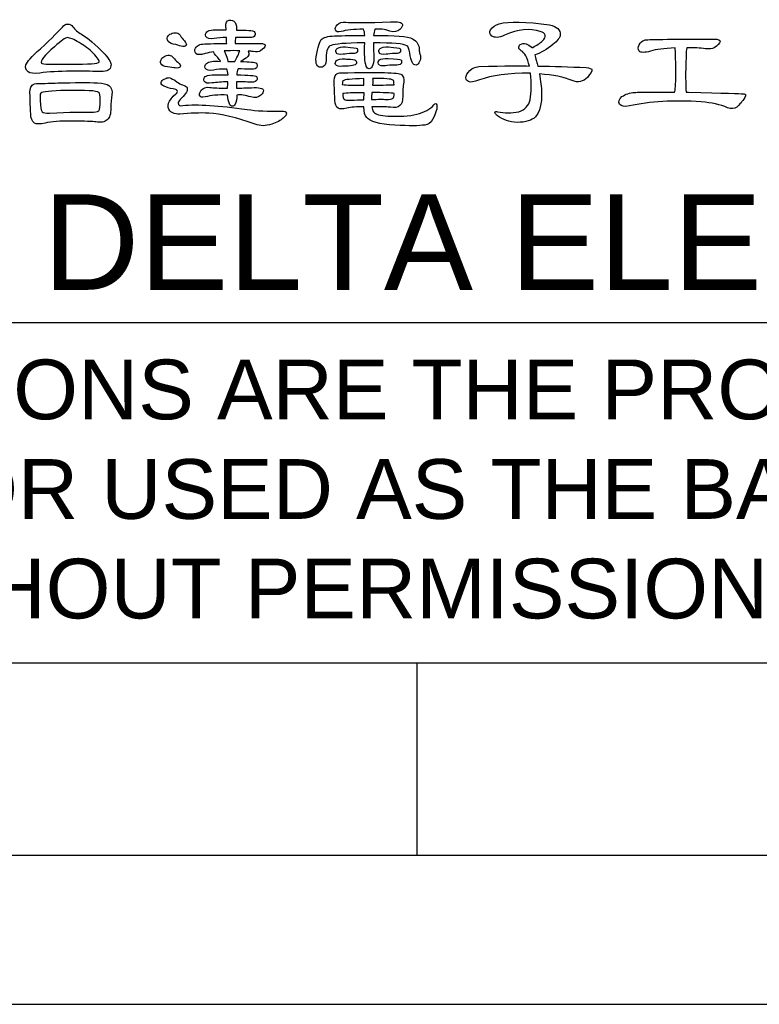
# Model space of a CAD drawing. Header units: millimetres. Extents: x -630 to -92, y 209 to 969.
# Tile 2 of 24: x -412 to -317, y 209 to 336. Entities that reach past the tile are written whole.
import ezdxf

# ---------------------------------------------------------------- set-up
doc = ezdxf.new("R2010")
doc.units = ezdxf.units.MM
doc.header["$LTSCALE"] = 32.67
doc.layers.get('0').update_dxf_attribs({"linetype": 'CONTINUOUS'})
for name, color, linetype in [('DELTA', 5, 'CONTINUOUS'), ('DF', 3, 'CONTINUOUS'), ('SPEC', 1, 'CONTINUOUS'), ('TXT', 7, 'CONTINUOUS')]:
    doc.layers.add(name, color=color, linetype=linetype)
doc.styles.add('TEXTSTYLE_1', font='ARIAL.TTF')

# ---------------------------------------------------------------- blocks, each defined once
blk = doc.blocks.new('A$C71E57D54')
blk.add_line((-430, -594), (-10, -594))
at = {"layer": 'DELTA'}
for points, knots in [([(-254.822, -500.238), (-253.336, -500.248), (-252.325, -500.261), (-251.786, -500.28), (-251.786, -500.28), (-251.459, -500.289), (-251.212, -500.248), (-251.049, -500.156), (-251.049, -500.156), (-250.902, -500.066), (-250.811, -499.912), (-250.776, -499.692), (-250.776, -499.692), (-250.72, -499.447), (-250.93, -499.06), (-251.403, -498.53), (-251.403, -498.53), (-252.334, -497.545), (-253.114, -496.88), (-253.742, -496.535), (-253.742, -496.535), (-254.106, -496.334), (-254.393, -496.082), (-254.603, -495.781), (-254.603, -495.781), (-254.712, -495.608), (-254.894, -495.517), (-255.151, -495.508), (-255.151, -495.508), (-255.342, -495.508), (-255.51, -495.608), (-255.655, -495.809), (-255.655, -495.809), (-255.912, -496.119), (-256.649, -496.847), (-257.872, -497.995), (-257.872, -497.995), (-258.747, -498.789), (-259.23, -499.328), (-259.321, -499.61), (-259.321, -499.61), (-259.412, -499.883), (-259.34, -500.112), (-259.102, -500.294), (-259.102, -500.294), (-258.901, -500.458), (-258.514, -500.504), (-257.94, -500.43), (-257.94, -500.43), (-257.037, -500.322), (-255.998, -500.257), (-254.822, -500.238)], [0, 0, 0, 0, 0.076923, 0.076923, 0.076923, 0.076923, 0.153846, 0.153846, 0.153846, 0.153846, 0.230769, 0.230769, 0.230769, 0.230769, 0.307692, 0.307692, 0.307692, 0.307692, 0.384615, 0.384615, 0.384615, 0.384615, 0.461538, 0.461538, 0.461538, 0.461538, 0.538462, 0.538462, 0.538462, 0.538462, 0.615385, 0.615385, 0.615385, 0.615385, 0.692308, 0.692308, 0.692308, 0.692308, 0.769231, 0.769231, 0.769231, 0.769231, 0.846154, 0.846154, 0.846154, 0.846154, 0.923077, 0.923077, 0.923077, 0.923077, 1, 1, 1, 1]), ([(-236.972, -498.229), (-236.809, -498.229), (-236.648, -498.243), (-236.494, -498.271), (-236.494, -498.271), (-236.165, -498.325), (-235.915, -498.297), (-235.742, -498.189), (-235.742, -498.189), (-235.46, -497.995), (-235.299, -497.828), (-235.264, -497.683), (-235.264, -497.683), (-235.227, -497.536), (-235.395, -497.464), (-235.77, -497.464), (-235.77, -497.464), (-236.627, -497.464), (-237.469, -497.468), (-238.298, -497.477), (-238.298, -497.477), (-238.291, -497.34), (-238.281, -497.181), (-238.272, -496.999), (-238.272, -496.999), (-238.272, -496.962), (-238.267, -496.913), (-238.258, -496.847), (-238.258, -496.847), (-237.838, -496.847), (-237.383, -496.857), (-236.89, -496.875), (-236.89, -496.875), (-236.552, -496.875), (-236.361, -496.803), (-236.316, -496.656), (-236.316, -496.656), (-236.26, -496.511), (-236.279, -496.383), (-236.37, -496.273), (-236.37, -496.273), (-236.508, -496.164), (-237.105, -496.11), (-238.162, -496.11), (-238.162, -496.11), (-238.125, -495.828), (-238.172, -495.58), (-238.298, -495.37), (-238.298, -495.37), (-238.445, -495.153), (-238.645, -495.071), (-238.9, -495.125), (-238.9, -495.125), (-239.147, -495.188), (-239.261, -495.398), (-239.243, -495.755), (-239.243, -495.755), (-239.215, -495.872), (-239.196, -495.986), (-239.187, -496.096), (-239.187, -496.096), (-240.281, -496.042), (-240.928, -496.105), (-241.128, -496.287), (-241.128, -496.287), (-241.275, -496.434), (-241.313, -496.593), (-241.238, -496.766), (-241.238, -496.766), (-241.119, -496.985), (-240.841, -497.048), (-240.405, -496.957), (-240.405, -496.957), (-240.048, -496.894), (-239.63, -496.861), (-239.147, -496.861), (-239.147, -496.861), (-239.156, -497.09), (-239.152, -497.295), (-239.133, -497.477), (-239.133, -497.477), (-239.443, -497.468), (-239.745, -497.468), (-240.036, -497.477), (-240.036, -497.477), (-241.156, -497.477), (-241.777, -497.517), (-241.896, -497.601), (-241.896, -497.601), (-242.059, -497.664), (-242.188, -497.774), (-242.279, -497.928), (-242.279, -497.928), (-242.37, -498.129), (-242.361, -498.311), (-242.251, -498.476), (-242.251, -498.476), (-242.132, -498.621), (-241.812, -498.621), (-241.294, -498.476), (-241.294, -498.476), (-241.065, -498.411), (-240.778, -498.353), (-240.433, -498.297), (-240.433, -498.297), (-240.459, -498.353), (-240.328, -498.549), (-240.036, -498.885), (-240.036, -498.885), (-239.927, -499.022), (-239.831, -499.151), (-239.749, -499.267), (-239.749, -499.267), (-240.468, -499.204), (-240.946, -499.267), (-241.184, -499.459), (-241.184, -499.459), (-241.329, -499.606), (-241.366, -499.764), (-241.294, -499.94), (-241.294, -499.94), (-241.175, -500.156), (-240.897, -500.222), (-240.459, -500.131), (-240.459, -500.131), (-240.095, -500.066), (-239.653, -500.035), (-239.133, -500.035), (-239.133, -500.035), (-239.07, -500.171), (-239.028, -500.362), (-239.009, -500.609), (-239.009, -500.609), (-240.377, -500.572), (-241.138, -500.63), (-241.294, -500.787), (-241.294, -500.787), (-241.439, -500.922), (-241.476, -501.074), (-241.404, -501.237), (-241.404, -501.237), (-241.294, -501.438), (-241.028, -501.501), (-240.61, -501.428), (-240.61, -501.428), (-240.162, -501.365), (-239.635, -501.323), (-239.023, -501.305), (-239.023, -501.305), (-239.033, -501.533), (-239.047, -501.748), (-239.065, -501.949), (-239.065, -501.949), (-239.894, -501.949), (-240.482, -501.925), (-240.827, -501.881), (-240.827, -501.881), (-241.212, -501.825), (-241.499, -501.916), (-241.691, -502.154), (-241.691, -502.154), (-241.835, -502.327), (-241.896, -502.49), (-241.868, -502.646), (-241.868, -502.646), (-241.831, -502.847), (-241.639, -502.91), (-241.294, -502.838), (-241.294, -502.838), (-240.736, -502.672), (-239.994, -502.609), (-239.065, -502.646), (-239.065, -502.646), (-239.037, -502.973), (-238.974, -503.265), (-238.874, -503.522), (-238.874, -503.522), (-238.818, -503.685), (-238.718, -503.767), (-238.573, -503.767), (-238.573, -503.767), (-238.463, -503.767), (-238.368, -503.699), (-238.286, -503.561), (-238.286, -503.561), (-238.167, -503.335), (-238.111, -503.039), (-238.12, -502.672), (-238.12, -502.672), (-238.13, -502.663), (-238.134, -502.656), (-238.134, -502.646), (-238.134, -502.646), (-237.724, -502.59), (-237.25, -502.656), (-236.713, -502.838), (-236.713, -502.838), (-236.293, -502.954), (-235.957, -502.896), (-235.7, -502.66), (-235.7, -502.66), (-235.528, -502.485), (-235.446, -502.322), (-235.455, -502.168), (-235.455, -502.168), (-235.481, -501.949), (-235.878, -501.862), (-236.646, -501.907), (-236.646, -501.907), (-236.9, -501.916), (-237.402, -501.93), (-238.148, -501.949), (-238.148, -501.949), (-238.148, -501.701), (-238.148, -501.494), (-238.148, -501.319), (-238.148, -501.319), (-237.684, -501.319), (-237.182, -501.328), (-236.646, -501.347), (-236.646, -501.347), (-236.335, -501.347), (-236.153, -501.279), (-236.097, -501.141), (-236.097, -501.141), (-236.043, -500.997), (-236.062, -500.878), (-236.153, -500.787), (-236.153, -500.787), (-236.27, -500.677), (-236.933, -500.621), (-238.134, -500.621), (-238.134, -500.621), (-238.125, -500.394), (-238.081, -500.194), (-237.999, -500.021), (-237.999, -500.021), (-237.588, -500.021), (-237.145, -500.03), (-236.671, -500.047), (-236.671, -500.047), (-236.335, -500.047), (-236.144, -499.974), (-236.097, -499.83), (-236.097, -499.83), (-236.043, -499.683), (-236.062, -499.554), (-236.153, -499.447), (-236.153, -499.447), (-236.288, -499.337), (-236.823, -499.281), (-237.752, -499.281), (-237.752, -499.281), (-237.423, -499.064), (-237.22, -498.936), (-237.136, -498.899), (-237.136, -498.899), (-236.918, -498.726), (-236.862, -498.502), (-236.972, -498.229)], [0, 0, 0, 0, 0.015385, 0.015385, 0.015385, 0.015385, 0.030769, 0.030769, 0.030769, 0.030769, 0.046154, 0.046154, 0.046154, 0.046154, 0.061538, 0.061538, 0.061538, 0.061538, 0.076923, 0.076923, 0.076923, 0.076923, 0.092308, 0.092308, 0.092308, 0.092308, 0.107692, 0.107692, 0.107692, 0.107692, 0.123077, 0.123077, 0.123077, 0.123077, 0.138462, 0.138462, 0.138462, 0.138462, 0.153846, 0.153846, 0.153846, 0.153846, 0.169231, 0.169231, 0.169231, 0.169231, 0.184615, 0.184615, 0.184615, 0.184615, 0.2, 0.2, 0.2, 0.2, 0.215385, 0.215385, 0.215385, 0.215385, 0.230769, 0.230769, 0.230769, 0.230769, 0.246154, 0.246154, 0.246154, 0.246154, 0.261538, 0.261538, 0.261538, 0.261538, 0.276923, 0.276923, 0.276923, 0.276923, 0.292308, 0.292308, 0.292308, 0.292308, 0.307692, 0.307692, 0.307692, 0.307692, 0.323077, 0.323077, 0.323077, 0.323077, 0.338462, 0.338462, 0.338462, 0.338462, 0.353846, 0.353846, 0.353846, 0.353846, 0.369231, 0.369231, 0.369231, 0.369231, 0.384615, 0.384615, 0.384615, 0.384615, 0.4, 0.4, 0.4, 0.4, 0.415385, 0.415385, 0.415385, 0.415385, 0.430769, 0.430769, 0.430769, 0.430769, 0.446154, 0.446154, 0.446154, 0.446154, 0.461538, 0.461538, 0.461538, 0.461538, 0.476923, 0.476923, 0.476923, 0.476923, 0.492308, 0.492308, 0.492308, 0.492308, 0.507692, 0.507692, 0.507692, 0.507692, 0.523077, 0.523077, 0.523077, 0.523077, 0.538462, 0.538462, 0.538462, 0.538462, 0.553846, 0.553846, 0.553846, 0.553846, 0.569231, 0.569231, 0.569231, 0.569231, 0.584615, 0.584615, 0.584615, 0.584615, 0.6, 0.6, 0.6, 0.6, 0.615385, 0.615385, 0.615385, 0.615385, 0.630769, 0.630769, 0.630769, 0.630769, 0.646154, 0.646154, 0.646154, 0.646154, 0.661538, 0.661538, 0.661538, 0.661538, 0.676923, 0.676923, 0.676923, 0.676923, 0.692308, 0.692308, 0.692308, 0.692308, 0.707692, 0.707692, 0.707692, 0.707692, 0.723077, 0.723077, 0.723077, 0.723077, 0.738462, 0.738462, 0.738462, 0.738462, 0.753846, 0.753846, 0.753846, 0.753846, 0.769231, 0.769231, 0.769231, 0.769231, 0.784615, 0.784615, 0.784615, 0.784615, 0.8, 0.8, 0.8, 0.8, 0.815385, 0.815385, 0.815385, 0.815385, 0.830769, 0.830769, 0.830769, 0.830769, 0.846154, 0.846154, 0.846154, 0.846154, 0.861538, 0.861538, 0.861538, 0.861538, 0.876923, 0.876923, 0.876923, 0.876923, 0.892308, 0.892308, 0.892308, 0.892308, 0.907692, 0.907692, 0.907692, 0.907692, 0.923077, 0.923077, 0.923077, 0.923077, 0.938462, 0.938462, 0.938462, 0.938462, 0.953846, 0.953846, 0.953846, 0.953846, 0.969231, 0.969231, 0.969231, 0.969231, 0.984615, 0.984615, 0.984615, 0.984615, 1, 1, 1, 1]), ([(-225.262, -497.396), (-225.318, -498.544), (-225.267, -499.328), (-225.113, -499.746), (-225.113, -499.746), (-225.057, -499.912), (-224.956, -499.993), (-224.812, -499.993), (-224.812, -499.993), (-224.702, -499.993), (-224.606, -499.925), (-224.525, -499.788), (-224.525, -499.788), (-224.406, -499.559), (-224.352, -499.263), (-224.359, -498.899), (-224.359, -498.899), (-224.368, -498.287), (-224.378, -497.788), (-224.387, -497.396), (-224.387, -497.396), (-222.445, -497.396), (-221.33, -497.491), (-221.038, -497.683), (-221.038, -497.683), (-220.901, -497.765), (-220.8, -498.005), (-220.737, -498.406), (-220.737, -498.406), (-220.628, -499.256), (-220.418, -499.659), (-220.107, -499.624), (-220.107, -499.624), (-220.016, -499.615), (-219.92, -499.543), (-219.82, -499.405), (-219.82, -499.405), (-219.71, -499.258), (-219.652, -499.067), (-219.643, -498.831), (-219.643, -498.831), (-219.652, -498.712), (-219.675, -498.607), (-219.71, -498.516), (-219.71, -498.516), (-219.766, -498.397), (-219.797, -498.248), (-219.806, -498.066), (-219.806, -498.066), (-219.78, -497.601), (-219.998, -497.244), (-220.464, -496.999), (-220.464, -496.999), (-220.929, -496.742), (-222.231, -496.63), (-224.373, -496.656), (-224.373, -496.656), (-224.364, -496.43), (-224.319, -496.22), (-224.238, -496.028), (-224.238, -496.028), (-223.771, -495.972), (-223.271, -496.038), (-222.732, -496.22), (-222.732, -496.22), (-222.312, -496.339), (-221.976, -496.278), (-221.722, -496.042), (-221.722, -496.042), (-221.547, -495.867), (-221.465, -495.704), (-221.475, -495.55), (-221.475, -495.55), (-221.503, -495.331), (-221.899, -495.244), (-222.665, -495.289), (-222.665, -495.289), (-224.998, -495.38), (-226.501, -495.389), (-227.176, -495.317), (-227.176, -495.317), (-227.561, -495.263), (-227.848, -495.354), (-228.039, -495.59), (-228.039, -495.59), (-228.184, -495.762), (-228.245, -495.928), (-228.217, -496.082), (-228.217, -496.082), (-228.179, -496.283), (-227.988, -496.346), (-227.642, -496.273), (-227.642, -496.273), (-227.141, -496.11), (-226.389, -496.028), (-225.386, -496.028), (-225.386, -496.028), (-225.323, -496.173), (-225.276, -496.388), (-225.248, -496.67), (-225.248, -496.67), (-226.396, -496.661), (-227.414, -496.67), (-228.298, -496.698), (-228.298, -496.698), (-228.982, -496.733), (-229.428, -496.852), (-229.638, -497.053), (-229.638, -497.053), (-229.775, -497.216), (-229.948, -497.804), (-230.158, -498.817), (-230.158, -498.817), (-230.186, -499.209), (-230.163, -499.473), (-230.09, -499.61), (-230.09, -499.61), (-229.997, -499.746), (-229.88, -499.83), (-229.733, -499.855), (-229.733, -499.855), (-229.589, -499.865), (-229.456, -499.82), (-229.337, -499.72), (-229.337, -499.72), (-229.201, -499.582), (-229.136, -499.309), (-229.145, -498.899), (-229.145, -498.899), (-229.145, -498.161), (-228.982, -497.746), (-228.653, -497.655), (-228.653, -497.655), (-228.298, -497.508), (-227.208, -497.421), (-225.386, -497.396), (-225.386, -497.396), (-225.348, -497.386), (-225.309, -497.386), (-225.262, -497.396)], [0, 0, 0, 0, 0.028571, 0.028571, 0.028571, 0.028571, 0.057143, 0.057143, 0.057143, 0.057143, 0.085714, 0.085714, 0.085714, 0.085714, 0.114286, 0.114286, 0.114286, 0.114286, 0.142857, 0.142857, 0.142857, 0.142857, 0.171429, 0.171429, 0.171429, 0.171429, 0.2, 0.2, 0.2, 0.2, 0.228571, 0.228571, 0.228571, 0.228571, 0.257143, 0.257143, 0.257143, 0.257143, 0.285714, 0.285714, 0.285714, 0.285714, 0.314286, 0.314286, 0.314286, 0.314286, 0.342857, 0.342857, 0.342857, 0.342857, 0.371429, 0.371429, 0.371429, 0.371429, 0.4, 0.4, 0.4, 0.4, 0.428571, 0.428571, 0.428571, 0.428571, 0.457143, 0.457143, 0.457143, 0.457143, 0.485714, 0.485714, 0.485714, 0.485714, 0.514286, 0.514286, 0.514286, 0.514286, 0.542857, 0.542857, 0.542857, 0.542857, 0.571429, 0.571429, 0.571429, 0.571429, 0.6, 0.6, 0.6, 0.6, 0.628571, 0.628571, 0.628571, 0.628571, 0.657143, 0.657143, 0.657143, 0.657143, 0.685714, 0.685714, 0.685714, 0.685714, 0.714286, 0.714286, 0.714286, 0.714286, 0.742857, 0.742857, 0.742857, 0.742857, 0.771429, 0.771429, 0.771429, 0.771429, 0.8, 0.8, 0.8, 0.8, 0.828571, 0.828571, 0.828571, 0.828571, 0.857143, 0.857143, 0.857143, 0.857143, 0.885714, 0.885714, 0.885714, 0.885714, 0.914286, 0.914286, 0.914286, 0.914286, 0.942857, 0.942857, 0.942857, 0.942857, 0.971429, 0.971429, 0.971429, 0.971429, 1, 1, 1, 1]), ([(-207.713, -500.525), (-206.311, -500.619), (-205.212, -500.84), (-204.418, -501.197), (-204.418, -501.197), (-203.816, -501.414), (-203.307, -501.305), (-202.887, -500.868), (-202.887, -500.868), (-202.549, -500.458), (-202.395, -500.203), (-202.423, -500.103), (-202.423, -500.103), (-202.458, -499.984), (-202.649, -499.912), (-202.997, -499.883), (-202.997, -499.883), (-204.691, -499.802), (-206.315, -499.75), (-207.865, -499.734), (-207.865, -499.734), (-207.9, -499.559), (-207.947, -499.396), (-208, -499.242), (-208, -499.242), (-208.082, -498.966), (-208.143, -498.759), (-208.178, -498.612), (-208.178, -498.612), (-207.55, -498.392), (-206.938, -498.047), (-206.346, -497.573), (-206.346, -497.573), (-205.872, -497.181), (-205.627, -496.852), (-205.608, -496.588), (-205.608, -496.588), (-205.58, -496.087), (-205.937, -495.758), (-206.675, -495.604), (-206.675, -495.604), (-209.062, -495.249), (-210.759, -495.212), (-211.762, -495.494), (-211.762, -495.494), (-212.154, -495.604), (-212.437, -495.8), (-212.609, -496.082), (-212.609, -496.082), (-212.754, -496.329), (-212.714, -496.537), (-212.486, -496.712), (-212.486, -496.712), (-212.203, -496.913), (-211.779, -496.889), (-211.214, -496.642), (-211.214, -496.642), (-209.846, -496.014), (-208.649, -495.891), (-207.618, -496.273), (-207.618, -496.273), (-207.345, -496.329), (-207.181, -496.446), (-207.125, -496.63), (-207.125, -496.63), (-207.09, -496.803), (-207.177, -496.994), (-207.387, -497.204), (-207.387, -497.204), (-207.641, -497.431), (-207.975, -497.65), (-208.383, -497.86), (-208.383, -497.86), (-208.411, -497.86), (-208.434, -497.87), (-208.453, -497.888), (-208.453, -497.888), (-208.57, -497.769), (-208.717, -497.664), (-208.889, -497.573), (-208.889, -497.573), (-209.109, -497.464), (-209.324, -497.445), (-209.534, -497.517), (-209.534, -497.517), (-209.678, -497.573), (-209.76, -497.674), (-209.779, -497.818), (-209.779, -497.818), (-209.788, -497.965), (-209.706, -498.091), (-209.534, -498.201), (-209.534, -498.201), (-209.204, -498.367), (-208.931, -498.875), (-208.712, -499.734), (-208.712, -499.734), (-209.405, -499.678), (-211.095, -499.697), (-213.785, -499.788), (-213.785, -499.788), (-214.149, -499.816), (-214.455, -499.946), (-214.7, -500.184), (-214.7, -500.184), (-214.975, -500.43), (-215.106, -500.672), (-215.097, -500.91), (-215.097, -500.91), (-215.088, -501.083), (-215.001, -501.209), (-214.838, -501.293), (-214.838, -501.293), (-214.675, -501.384), (-214.303, -501.328), (-213.729, -501.127), (-213.729, -501.127), (-212.5, -500.663), (-210.808, -500.434), (-208.658, -500.444), (-208.658, -500.444), (-208.649, -500.444), (-208.63, -500.448), (-208.602, -500.458), (-208.602, -500.458), (-208.493, -501.47), (-208.502, -502.359), (-208.63, -503.125), (-208.63, -503.125), (-208.775, -503.708), (-209.153, -504.105), (-209.765, -504.315), (-209.765, -504.315), (-210.476, -504.478), (-211.195, -504.478), (-211.925, -504.315), (-211.925, -504.315), (-212.07, -504.278), (-212.154, -504.296), (-212.171, -504.369), (-212.171, -504.369), (-212.18, -504.478), (-212.094, -504.597), (-211.912, -504.723), (-211.912, -504.723), (-211.384, -505.143), (-210.726, -505.367), (-209.942, -505.393), (-209.942, -505.393), (-209.085, -505.384), (-208.469, -505.197), (-208.096, -504.833), (-208.096, -504.833), (-207.44, -504.058), (-207.312, -502.623), (-207.713, -500.525)], [0, 0, 0, 0, 0.025641, 0.025641, 0.025641, 0.025641, 0.051282, 0.051282, 0.051282, 0.051282, 0.076923, 0.076923, 0.076923, 0.076923, 0.102564, 0.102564, 0.102564, 0.102564, 0.128205, 0.128205, 0.128205, 0.128205, 0.153846, 0.153846, 0.153846, 0.153846, 0.179487, 0.179487, 0.179487, 0.179487, 0.205128, 0.205128, 0.205128, 0.205128, 0.230769, 0.230769, 0.230769, 0.230769, 0.25641, 0.25641, 0.25641, 0.25641, 0.282051, 0.282051, 0.282051, 0.282051, 0.307692, 0.307692, 0.307692, 0.307692, 0.333333, 0.333333, 0.333333, 0.333333, 0.358974, 0.358974, 0.358974, 0.358974, 0.384615, 0.384615, 0.384615, 0.384615, 0.410256, 0.410256, 0.410256, 0.410256, 0.435897, 0.435897, 0.435897, 0.435897, 0.461538, 0.461538, 0.461538, 0.461538, 0.487179, 0.487179, 0.487179, 0.487179, 0.512821, 0.512821, 0.512821, 0.512821, 0.538462, 0.538462, 0.538462, 0.538462, 0.564103, 0.564103, 0.564103, 0.564103, 0.589744, 0.589744, 0.589744, 0.589744, 0.615385, 0.615385, 0.615385, 0.615385, 0.641026, 0.641026, 0.641026, 0.641026, 0.666667, 0.666667, 0.666667, 0.666667, 0.692308, 0.692308, 0.692308, 0.692308, 0.717949, 0.717949, 0.717949, 0.717949, 0.74359, 0.74359, 0.74359, 0.74359, 0.769231, 0.769231, 0.769231, 0.769231, 0.794872, 0.794872, 0.794872, 0.794872, 0.820513, 0.820513, 0.820513, 0.820513, 0.846154, 0.846154, 0.846154, 0.846154, 0.871795, 0.871795, 0.871795, 0.871795, 0.897436, 0.897436, 0.897436, 0.897436, 0.923077, 0.923077, 0.923077, 0.923077, 0.948718, 0.948718, 0.948718, 0.948718, 0.974359, 0.974359, 0.974359, 0.974359, 1, 1, 1, 1]), ([(-243.782, -496.698), (-243.819, -496.588), (-243.91, -496.497), (-244.055, -496.425), (-244.055, -496.425), (-244.22, -496.36), (-244.407, -496.36), (-244.617, -496.425), (-244.617, -496.425), (-244.79, -496.488), (-244.92, -496.574), (-245.012, -496.684), (-245.012, -496.684), (-245.121, -496.847), (-245.154, -496.99), (-245.107, -497.109), (-245.107, -497.109), (-245.026, -497.326), (-244.825, -497.468), (-244.507, -497.531), (-244.507, -497.531), (-244.169, -497.597), (-243.91, -497.664), (-243.728, -497.736), (-243.728, -497.736), (-243.471, -497.8), (-243.303, -497.779), (-243.222, -497.669), (-243.222, -497.669), (-243.14, -497.578), (-243.198, -497.417), (-243.399, -497.19), (-243.399, -497.19), (-243.562, -497.025), (-243.691, -496.861), (-243.782, -496.698)], [0, 0, 0, 0, 0.111111, 0.111111, 0.111111, 0.111111, 0.222222, 0.222222, 0.222222, 0.222222, 0.333333, 0.333333, 0.333333, 0.333333, 0.444444, 0.444444, 0.444444, 0.444444, 0.555556, 0.555556, 0.555556, 0.555556, 0.666667, 0.666667, 0.666667, 0.666667, 0.777778, 0.777778, 0.777778, 0.777778, 0.888889, 0.888889, 0.888889, 0.888889, 1, 1, 1, 1]), ([(-253.975, -497.368), (-253.445, -497.669), (-252.972, -498.028), (-252.551, -498.448), (-252.551, -498.448), (-252.106, -498.922), (-251.91, -499.218), (-251.963, -499.337), (-251.963, -499.337), (-252.029, -499.482), (-252.99, -499.547), (-254.85, -499.529), (-254.85, -499.529), (-256.71, -499.582), (-257.676, -499.554), (-257.748, -499.447), (-257.748, -499.447), (-257.912, -499.228), (-257.485, -498.675), (-256.463, -497.793), (-256.463, -497.793), (-255.769, -497.181), (-255.333, -496.875), (-255.151, -496.875), (-255.151, -496.875), (-254.894, -496.885), (-254.502, -497.048), (-253.975, -497.368)], [0, 0, 0, 0, 0.142857, 0.142857, 0.142857, 0.142857, 0.285714, 0.285714, 0.285714, 0.285714, 0.428571, 0.428571, 0.428571, 0.428571, 0.571429, 0.571429, 0.571429, 0.571429, 0.714286, 0.714286, 0.714286, 0.714286, 0.857143, 0.857143, 0.857143, 0.857143, 1, 1, 1, 1]), ([(-194.118, -502.345), (-195.137, -502.336), (-196.213, -502.341), (-197.343, -502.359), (-197.343, -502.359), (-197.753, -502.369), (-198.024, -502.371), (-198.15, -502.371), (-198.15, -502.371), (-198.624, -502.408), (-199.044, -502.551), (-199.408, -502.796), (-199.408, -502.796), (-199.709, -503.05), (-199.786, -503.307), (-199.641, -503.561), (-199.641, -503.561), (-199.494, -503.79), (-199.168, -503.848), (-198.657, -503.739), (-198.657, -503.739), (-196.605, -503.274), (-194.199, -503.139), (-191.436, -503.33), (-191.436, -503.33), (-190.398, -503.412), (-189.518, -503.608), (-188.797, -503.918), (-188.797, -503.918), (-188.442, -504.063), (-188.132, -504.04), (-187.868, -503.848), (-187.868, -503.848), (-187.567, -503.594), (-187.299, -503.279), (-187.061, -502.905), (-187.061, -502.905), (-186.897, -502.632), (-186.979, -502.499), (-187.308, -502.509), (-187.308, -502.509), (-187.362, -502.509), (-189.168, -502.455), (-192.722, -502.345), (-192.722, -502.345), (-192.804, -502.336), (-192.881, -502.336), (-192.955, -502.345), (-192.955, -502.345), (-193.019, -501.606), (-193.023, -500.43), (-192.967, -498.817), (-192.967, -498.817), (-192.967, -498.406), (-192.942, -498.096), (-192.886, -497.888), (-192.886, -497.888), (-192.167, -497.879), (-191.546, -497.909), (-191.026, -497.984), (-191.026, -497.984), (-190.634, -498.047), (-190.335, -498.014), (-190.125, -497.888), (-190.125, -497.888), (-189.786, -497.659), (-189.595, -497.454), (-189.551, -497.272), (-189.551, -497.272), (-189.513, -497.109), (-189.719, -497.025), (-190.164, -497.025), (-190.164, -497.025), (-194.678, -497.025), (-196.997, -497.057), (-197.126, -497.12), (-197.126, -497.12), (-197.38, -497.214), (-197.567, -497.368), (-197.686, -497.587), (-197.686, -497.587), (-197.805, -497.813), (-197.8, -498.028), (-197.672, -498.229), (-197.672, -498.229), (-197.527, -498.402), (-197.144, -498.402), (-196.524, -498.229), (-196.524, -498.229), (-195.994, -498.056), (-195.179, -497.951), (-194.076, -497.914), (-194.076, -497.914), (-194.076, -497.914), (-194.062, -497.942), (-194.062, -497.942), (-194.062, -497.942), (-194.027, -498.224), (-194.003, -498.955), (-193.994, -500.131), (-193.994, -500.131), (-193.994, -501.279), (-194.027, -501.993), (-194.09, -502.275), (-194.09, -502.275), (-194.099, -502.285), (-194.108, -502.308), (-194.118, -502.345)], [0, 0, 0, 0, 0.037037, 0.037037, 0.037037, 0.037037, 0.074074, 0.074074, 0.074074, 0.074074, 0.111111, 0.111111, 0.111111, 0.111111, 0.148148, 0.148148, 0.148148, 0.148148, 0.185185, 0.185185, 0.185185, 0.185185, 0.222222, 0.222222, 0.222222, 0.222222, 0.259259, 0.259259, 0.259259, 0.259259, 0.296296, 0.296296, 0.296296, 0.296296, 0.333333, 0.333333, 0.333333, 0.333333, 0.37037, 0.37037, 0.37037, 0.37037, 0.407407, 0.407407, 0.407407, 0.407407, 0.444444, 0.444444, 0.444444, 0.444444, 0.481481, 0.481481, 0.481481, 0.481481, 0.518519, 0.518519, 0.518519, 0.518519, 0.555556, 0.555556, 0.555556, 0.555556, 0.592593, 0.592593, 0.592593, 0.592593, 0.62963, 0.62963, 0.62963, 0.62963, 0.666667, 0.666667, 0.666667, 0.666667, 0.703704, 0.703704, 0.703704, 0.703704, 0.740741, 0.740741, 0.740741, 0.740741, 0.777778, 0.777778, 0.777778, 0.777778, 0.814815, 0.814815, 0.814815, 0.814815, 0.851852, 0.851852, 0.851852, 0.851852, 0.888889, 0.888889, 0.888889, 0.888889, 0.925926, 0.925926, 0.925926, 0.925926, 0.962963, 0.962963, 0.962963, 0.962963, 1, 1, 1, 1]), ([(-239.077, -498.189), (-238.631, -498.18), (-238.216, -498.18), (-237.833, -498.189), (-237.833, -498.189), (-237.871, -498.28), (-237.91, -498.402), (-237.957, -498.558), (-237.957, -498.558), (-238.039, -498.749), (-238.162, -498.99), (-238.326, -499.281), (-238.326, -499.281), (-238.554, -499.272), (-238.79, -499.267), (-239.037, -499.267), (-239.037, -499.267), (-239.075, -498.941), (-239.152, -498.689), (-239.271, -498.516), (-239.271, -498.516), (-239.296, -498.381), (-239.343, -498.28), (-239.406, -498.215), (-239.406, -498.215), (-239.315, -498.206), (-239.205, -498.196), (-239.077, -498.189)], [0, 0, 0, 0, 0.142857, 0.142857, 0.142857, 0.142857, 0.285714, 0.285714, 0.285714, 0.285714, 0.428571, 0.428571, 0.428571, 0.428571, 0.571429, 0.571429, 0.571429, 0.571429, 0.714286, 0.714286, 0.714286, 0.714286, 0.857143, 0.857143, 0.857143, 0.857143, 1, 1, 1, 1]), ([(-227.19, -497.804), (-227.61, -497.797), (-227.892, -497.851), (-228.039, -497.97), (-228.039, -497.97), (-228.174, -498.089), (-228.207, -498.224), (-228.135, -498.381), (-228.135, -498.381), (-228.044, -498.553), (-227.81, -498.607), (-227.437, -498.544), (-227.437, -498.544), (-227.264, -498.507), (-226.945, -498.483), (-226.48, -498.476), (-226.48, -498.476), (-226.198, -498.476), (-226.037, -498.411), (-226.002, -498.285), (-226.002, -498.285), (-225.965, -498.166), (-225.979, -498.061), (-226.042, -497.97), (-226.042, -497.97), (-226.07, -497.942), (-226.452, -497.888), (-227.19, -497.804)], [0, 0, 0, 0, 0.142857, 0.142857, 0.142857, 0.142857, 0.285714, 0.285714, 0.285714, 0.285714, 0.428571, 0.428571, 0.428571, 0.428571, 0.571429, 0.571429, 0.571429, 0.571429, 0.714286, 0.714286, 0.714286, 0.714286, 0.857143, 0.857143, 0.857143, 0.857143, 1, 1, 1, 1]), ([(-222.87, -497.804), (-223.288, -497.797), (-223.573, -497.851), (-223.717, -497.97), (-223.717, -497.97), (-223.855, -498.089), (-223.885, -498.224), (-223.813, -498.381), (-223.813, -498.381), (-223.722, -498.553), (-223.489, -498.607), (-223.115, -498.544), (-223.115, -498.544), (-222.943, -498.507), (-222.623, -498.483), (-222.158, -498.476), (-222.158, -498.476), (-221.876, -498.476), (-221.717, -498.411), (-221.68, -498.285), (-221.68, -498.285), (-221.643, -498.166), (-221.657, -498.061), (-221.722, -497.97), (-221.722, -497.97), (-221.748, -497.942), (-222.13, -497.888), (-222.87, -497.804)], [0, 0, 0, 0, 0.142857, 0.142857, 0.142857, 0.142857, 0.285714, 0.285714, 0.285714, 0.285714, 0.428571, 0.428571, 0.428571, 0.428571, 0.571429, 0.571429, 0.571429, 0.571429, 0.714286, 0.714286, 0.714286, 0.714286, 0.857143, 0.857143, 0.857143, 0.857143, 1, 1, 1, 1]), ([(-244.494, -498.899), (-244.547, -498.789), (-244.652, -498.712), (-244.809, -498.668), (-244.809, -498.668), (-244.972, -498.612), (-245.154, -498.63), (-245.355, -498.721), (-245.355, -498.721), (-245.527, -498.812), (-245.646, -498.917), (-245.709, -499.036), (-245.709, -499.036), (-245.8, -499.209), (-245.819, -499.356), (-245.765, -499.473), (-245.765, -499.473), (-245.656, -499.673), (-245.436, -499.788), (-245.107, -499.816), (-245.107, -499.816), (-244.753, -499.851), (-244.489, -499.888), (-244.316, -499.925), (-244.316, -499.925), (-244.059, -499.96), (-243.891, -499.921), (-243.81, -499.802), (-243.81, -499.802), (-243.744, -499.692), (-243.824, -499.543), (-244.041, -499.351), (-244.041, -499.351), (-244.232, -499.204), (-244.384, -499.055), (-244.494, -498.899)], [0, 0, 0, 0, 0.111111, 0.111111, 0.111111, 0.111111, 0.222222, 0.222222, 0.222222, 0.222222, 0.333333, 0.333333, 0.333333, 0.333333, 0.444444, 0.444444, 0.444444, 0.444444, 0.555556, 0.555556, 0.555556, 0.555556, 0.666667, 0.666667, 0.666667, 0.666667, 0.777778, 0.777778, 0.777778, 0.777778, 0.888889, 0.888889, 0.888889, 0.888889, 1, 1, 1, 1]), ([(-227.246, -499.008), (-227.663, -498.999), (-227.948, -499.055), (-228.093, -499.172), (-228.093, -499.172), (-228.23, -499.291), (-228.261, -499.428), (-228.189, -499.582), (-228.189, -499.582), (-228.097, -499.755), (-227.864, -499.811), (-227.491, -499.746), (-227.491, -499.746), (-226.644, -499.746), (-226.184, -499.659), (-226.109, -499.487), (-226.109, -499.487), (-226.074, -499.368), (-226.088, -499.263), (-226.151, -499.172), (-226.151, -499.172), (-226.27, -499.064), (-226.543, -499.018), (-226.973, -499.036), (-226.973, -499.036), (-227.054, -499.027), (-227.145, -499.018), (-227.246, -499.008)], [0, 0, 0, 0, 0.142857, 0.142857, 0.142857, 0.142857, 0.285714, 0.285714, 0.285714, 0.285714, 0.428571, 0.428571, 0.428571, 0.428571, 0.571429, 0.571429, 0.571429, 0.571429, 0.714286, 0.714286, 0.714286, 0.714286, 0.857143, 0.857143, 0.857143, 0.857143, 1, 1, 1, 1]), ([(-222.924, -498.955), (-223.344, -498.945), (-223.626, -498.999), (-223.771, -499.118), (-223.771, -499.118), (-223.909, -499.237), (-223.941, -499.372), (-223.869, -499.529), (-223.869, -499.529), (-223.776, -499.701), (-223.545, -499.755), (-223.171, -499.692), (-223.171, -499.692), (-222.98, -499.655), (-222.604, -499.634), (-222.049, -499.624), (-222.049, -499.624), (-221.766, -499.624), (-221.608, -499.559), (-221.57, -499.433), (-221.57, -499.433), (-221.535, -499.314), (-221.547, -499.209), (-221.612, -499.118), (-221.612, -499.118), (-221.666, -499.064), (-222.105, -499.008), (-222.924, -498.955)], [0, 0, 0, 0, 0.142857, 0.142857, 0.142857, 0.142857, 0.285714, 0.285714, 0.285714, 0.285714, 0.428571, 0.428571, 0.428571, 0.428571, 0.571429, 0.571429, 0.571429, 0.571429, 0.714286, 0.714286, 0.714286, 0.714286, 0.857143, 0.857143, 0.857143, 0.857143, 1, 1, 1, 1]), ([(-225.358, -503.823), (-225.348, -504.369), (-225.248, -504.728), (-225.057, -504.901), (-225.057, -504.901), (-224.756, -505.311), (-223.813, -505.568), (-222.226, -505.668), (-222.226, -505.668), (-220.796, -505.75), (-219.792, -505.745), (-219.218, -505.655), (-219.218, -505.655), (-218.882, -505.617), (-218.625, -505.435), (-218.453, -505.106), (-218.453, -505.106), (-218.089, -504.441), (-217.946, -503.949), (-218.03, -503.631), (-218.03, -503.631), (-218.084, -503.456), (-218.18, -503.456), (-218.317, -503.631), (-218.317, -503.631), (-219.055, -504.513), (-220.6, -504.889), (-222.952, -504.751), (-222.952, -504.751), (-223.699, -504.714), (-224.177, -504.574), (-224.387, -504.327), (-224.387, -504.327), (-224.469, -504.182), (-224.529, -504.014), (-224.564, -503.823), (-224.564, -503.823), (-223.517, -503.813), (-222.884, -503.83), (-222.665, -503.876), (-222.665, -503.876), (-222.273, -503.939), (-221.958, -503.881), (-221.722, -503.699), (-221.722, -503.699), (-221.521, -503.552), (-221.43, -503.239), (-221.447, -502.756), (-221.447, -502.756), (-221.447, -502.254), (-221.412, -501.781), (-221.339, -501.333), (-221.339, -501.333), (-221.302, -500.997), (-221.384, -500.745), (-221.584, -500.581), (-221.584, -500.581), (-221.839, -500.381), (-223.86, -500.327), (-227.642, -500.418), (-227.642, -500.418), (-227.869, -500.418), (-228.039, -500.467), (-228.146, -500.567), (-228.146, -500.567), (-228.312, -500.714), (-228.371, -501.027), (-228.326, -501.51), (-228.326, -501.51), (-228.317, -502.058), (-228.294, -502.618), (-228.256, -503.193), (-228.256, -503.193), (-228.266, -503.575), (-228.161, -503.834), (-227.943, -503.972), (-227.943, -503.972), (-227.796, -504.063), (-227.509, -504.063), (-227.08, -503.972), (-227.08, -503.972), (-226.644, -503.862), (-226.07, -503.813), (-225.358, -503.823)], [0, 0, 0, 0, 0.047619, 0.047619, 0.047619, 0.047619, 0.095238, 0.095238, 0.095238, 0.095238, 0.142857, 0.142857, 0.142857, 0.142857, 0.190476, 0.190476, 0.190476, 0.190476, 0.238095, 0.238095, 0.238095, 0.238095, 0.285714, 0.285714, 0.285714, 0.285714, 0.333333, 0.333333, 0.333333, 0.333333, 0.380952, 0.380952, 0.380952, 0.380952, 0.428571, 0.428571, 0.428571, 0.428571, 0.47619, 0.47619, 0.47619, 0.47619, 0.52381, 0.52381, 0.52381, 0.52381, 0.571429, 0.571429, 0.571429, 0.571429, 0.619048, 0.619048, 0.619048, 0.619048, 0.666667, 0.666667, 0.666667, 0.666667, 0.714286, 0.714286, 0.714286, 0.714286, 0.761905, 0.761905, 0.761905, 0.761905, 0.809524, 0.809524, 0.809524, 0.809524, 0.857143, 0.857143, 0.857143, 0.857143, 0.904762, 0.904762, 0.904762, 0.904762, 0.952381, 0.952381, 0.952381, 0.952381, 1, 1, 1, 1]), ([(-252.292, -505.34), (-251.8, -505.43), (-251.417, -505.358), (-251.144, -505.12), (-251.144, -505.12), (-250.897, -504.929), (-250.783, -504.541), (-250.801, -503.958), (-250.801, -503.958), (-250.792, -503.484), (-250.752, -503.039), (-250.68, -502.618), (-250.68, -502.618), (-250.614, -502.198), (-250.715, -501.883), (-250.979, -501.676), (-250.979, -501.676), (-251.179, -501.529), (-251.562, -501.442), (-252.129, -501.414), (-252.129, -501.414), (-253.067, -501.379), (-254.393, -501.384), (-256.108, -501.428), (-256.108, -501.428), (-256.817, -501.456), (-257.475, -501.475), (-258.075, -501.484), (-258.075, -501.484), (-258.36, -501.484), (-258.567, -501.543), (-258.705, -501.662), (-258.705, -501.662), (-258.906, -501.853), (-258.974, -502.222), (-258.91, -502.768), (-258.91, -502.768), (-258.901, -503.342), (-258.878, -503.923), (-258.843, -504.506), (-258.843, -504.506), (-258.843, -504.98), (-258.71, -505.297), (-258.446, -505.463), (-258.446, -505.463), (-258.271, -505.573), (-257.921, -505.573), (-257.394, -505.463), (-257.394, -505.463), (-256.754, -505.316), (-255.87, -505.248), (-254.74, -505.258), (-254.74, -505.258), (-253.392, -505.267), (-252.575, -505.293), (-252.292, -505.34)], [0, 0, 0, 0, 0.071429, 0.071429, 0.071429, 0.071429, 0.142857, 0.142857, 0.142857, 0.142857, 0.214286, 0.214286, 0.214286, 0.214286, 0.285714, 0.285714, 0.285714, 0.285714, 0.357143, 0.357143, 0.357143, 0.357143, 0.428571, 0.428571, 0.428571, 0.428571, 0.5, 0.5, 0.5, 0.5, 0.571429, 0.571429, 0.571429, 0.571429, 0.642857, 0.642857, 0.642857, 0.642857, 0.714286, 0.714286, 0.714286, 0.714286, 0.785714, 0.785714, 0.785714, 0.785714, 0.857143, 0.857143, 0.857143, 0.857143, 0.928571, 0.928571, 0.928571, 0.928571, 1, 1, 1, 1]), ([(-245.45, -501.743), (-245.203, -501.862), (-244.899, -501.958), (-244.533, -502.03), (-244.533, -502.03), (-244.307, -502.04), (-244.169, -502.093), (-244.125, -502.194), (-244.125, -502.194), (-244.059, -502.313), (-244.101, -502.418), (-244.246, -502.509), (-244.246, -502.509), (-245.021, -503.221), (-245.226, -503.795), (-244.862, -504.231), (-244.862, -504.231), (-244.809, -504.287), (-244.729, -504.345), (-244.629, -504.411), (-244.629, -504.411), (-244.356, -504.527), (-244.101, -504.583), (-243.863, -504.574), (-243.863, -504.574), (-242.825, -504.455), (-241.845, -504.418), (-240.923, -504.464), (-240.923, -504.464), (-239.721, -504.527), (-238.172, -504.898), (-236.274, -505.573), (-236.274, -505.573), (-235.773, -505.773), (-235.222, -505.773), (-234.62, -505.573), (-234.62, -505.573), (-234.102, -505.398), (-233.714, -505.192), (-233.458, -504.957), (-233.458, -504.957), (-233.231, -504.756), (-233.122, -504.593), (-233.131, -504.464), (-233.131, -504.464), (-233.14, -504.317), (-233.322, -504.25), (-233.677, -504.259), (-233.677, -504.259), (-234.998, -504.287), (-236.139, -504.231), (-237.096, -504.096), (-237.096, -504.096), (-239.913, -503.685), (-242.069, -503.547), (-243.562, -503.685), (-243.562, -503.685), (-243.845, -503.804), (-244.001, -503.718), (-244.029, -503.426), (-244.029, -503.426), (-244.001, -503.307), (-243.891, -503.151), (-243.7, -502.959), (-243.7, -502.959), (-243.208, -502.495), (-243.016, -502.14), (-243.126, -501.893), (-243.126, -501.893), (-243.18, -501.776), (-243.336, -501.685), (-243.59, -501.62), (-243.59, -501.62), (-243.763, -501.557), (-243.94, -501.461), (-244.125, -501.333), (-244.125, -501.333), (-244.461, -501.078), (-244.729, -500.931), (-244.93, -500.896), (-244.93, -500.896), (-245.049, -500.887), (-245.212, -500.931), (-245.422, -501.032), (-245.422, -501.032), (-245.614, -501.123), (-245.714, -501.242), (-245.723, -501.389), (-245.723, -501.389), (-245.733, -501.561), (-245.642, -501.68), (-245.45, -501.743)], [0, 0, 0, 0, 0.043478, 0.043478, 0.043478, 0.043478, 0.086957, 0.086957, 0.086957, 0.086957, 0.130435, 0.130435, 0.130435, 0.130435, 0.173913, 0.173913, 0.173913, 0.173913, 0.217391, 0.217391, 0.217391, 0.217391, 0.26087, 0.26087, 0.26087, 0.26087, 0.304348, 0.304348, 0.304348, 0.304348, 0.347826, 0.347826, 0.347826, 0.347826, 0.391304, 0.391304, 0.391304, 0.391304, 0.434783, 0.434783, 0.434783, 0.434783, 0.478261, 0.478261, 0.478261, 0.478261, 0.521739, 0.521739, 0.521739, 0.521739, 0.565217, 0.565217, 0.565217, 0.565217, 0.608696, 0.608696, 0.608696, 0.608696, 0.652174, 0.652174, 0.652174, 0.652174, 0.695652, 0.695652, 0.695652, 0.695652, 0.73913, 0.73913, 0.73913, 0.73913, 0.782609, 0.782609, 0.782609, 0.782609, 0.826087, 0.826087, 0.826087, 0.826087, 0.869565, 0.869565, 0.869565, 0.869565, 0.913043, 0.913043, 0.913043, 0.913043, 0.956522, 0.956522, 0.956522, 0.956522, 1, 1, 1, 1]), ([(-225.344, -501.662), (-226.394, -501.671), (-227.103, -501.643), (-227.477, -501.58), (-227.477, -501.58), (-227.486, -501.571), (-227.5, -501.571), (-227.519, -501.58), (-227.519, -501.58), (-227.519, -501.361), (-227.495, -501.237), (-227.451, -501.209), (-227.451, -501.209), (-227.313, -501.092), (-226.611, -501.018), (-225.344, -500.992), (-225.344, -500.992), (-225.353, -501.193), (-225.353, -501.414), (-225.344, -501.662)], [0, 0, 0, 0, 0.2, 0.2, 0.2, 0.2, 0.4, 0.4, 0.4, 0.4, 0.6, 0.6, 0.6, 0.6, 0.8, 0.8, 0.8, 0.8, 1, 1, 1, 1]), ([(-224.455, -501.524), (-224.448, -501.298), (-224.452, -501.113), (-224.469, -500.978), (-224.469, -500.978), (-223.267, -500.969), (-222.583, -501.022), (-222.417, -501.141), (-222.417, -501.141), (-222.364, -501.179), (-222.326, -501.333), (-222.31, -501.606), (-222.31, -501.606), (-222.646, -501.615), (-223.372, -501.634), (-224.483, -501.662), (-224.483, -501.662), (-224.473, -501.624), (-224.464, -501.58), (-224.455, -501.524)], [0, 0, 0, 0, 0.2, 0.2, 0.2, 0.2, 0.4, 0.4, 0.4, 0.4, 0.6, 0.6, 0.6, 0.6, 0.8, 0.8, 0.8, 0.8, 1, 1, 1, 1]), ([(-255.258, -502.18), (-253.31, -502.154), (-252.22, -502.217), (-251.991, -502.371), (-251.991, -502.371), (-251.91, -502.436), (-251.868, -502.7), (-251.868, -503.164), (-251.868, -503.164), (-251.858, -503.748), (-251.9, -504.1), (-251.991, -504.217), (-251.991, -504.217), (-252.129, -504.327), (-252.397, -504.378), (-252.799, -504.369), (-252.799, -504.369), (-253.492, -504.331), (-254.88, -504.359), (-256.969, -504.45), (-256.969, -504.45), (-257.333, -504.46), (-257.576, -504.422), (-257.692, -504.341), (-257.692, -504.341), (-257.758, -504.306), (-257.811, -504.072), (-257.858, -503.643), (-257.858, -503.643), (-257.921, -502.924), (-257.912, -502.527), (-257.83, -502.455), (-257.83, -502.455), (-257.667, -502.308), (-256.81, -502.217), (-255.258, -502.18)], [0, 0, 0, 0, 0.111111, 0.111111, 0.111111, 0.111111, 0.222222, 0.222222, 0.222222, 0.222222, 0.333333, 0.333333, 0.333333, 0.333333, 0.444444, 0.444444, 0.444444, 0.444444, 0.555556, 0.555556, 0.555556, 0.555556, 0.666667, 0.666667, 0.666667, 0.666667, 0.777778, 0.777778, 0.777778, 0.777778, 0.888889, 0.888889, 0.888889, 0.888889, 1, 1, 1, 1]), ([(-225.33, -502.481), (-225.339, -502.709), (-225.348, -502.924), (-225.358, -503.125), (-225.358, -503.125), (-225.769, -503.125), (-226.214, -503.139), (-226.697, -503.164), (-226.697, -503.164), (-227.008, -503.174), (-227.222, -503.144), (-227.341, -503.069), (-227.341, -503.069), (-227.404, -503.015), (-227.451, -502.828), (-227.477, -502.509), (-227.477, -502.509), (-227.477, -502.499), (-227.467, -502.495), (-227.451, -502.495), (-227.451, -502.495), (-227.141, -502.441), (-226.434, -502.413), (-225.33, -502.413), (-225.33, -502.413), (-225.33, -502.422), (-225.33, -502.446), (-225.33, -502.481)], [0, 0, 0, 0, 0.142857, 0.142857, 0.142857, 0.142857, 0.285714, 0.285714, 0.285714, 0.285714, 0.428571, 0.428571, 0.428571, 0.428571, 0.571429, 0.571429, 0.571429, 0.571429, 0.714286, 0.714286, 0.714286, 0.714286, 0.857143, 0.857143, 0.857143, 0.857143, 1, 1, 1, 1]), ([(-224.55, -502.399), (-223.367, -502.39), (-222.618, -502.422), (-222.31, -502.495), (-222.31, -502.495), (-222.317, -502.742), (-222.354, -502.901), (-222.417, -502.973), (-222.417, -502.973), (-222.536, -503.055), (-222.77, -503.092), (-223.115, -503.083), (-223.115, -503.083), (-223.444, -503.055), (-223.937, -503.059), (-224.592, -503.097), (-224.592, -503.097), (-224.583, -502.824), (-224.569, -502.59), (-224.55, -502.399)], [0, 0, 0, 0, 0.2, 0.2, 0.2, 0.2, 0.4, 0.4, 0.4, 0.4, 0.6, 0.6, 0.6, 0.6, 0.8, 0.8, 0.8, 0.8, 1, 1, 1, 1])]:
    blk.add_open_spline(points, degree=3, knots=knots, dxfattribs=at)
at = {"layer": 'DF'}
for p, q in [((-25, -525.542), (-415, -525.542)), ((-25, -559.712), (-415, -559.712)), ((-220, -579), (-220, -559.712)), ((-415, -579), (-25, -579))]:
    blk.add_line(p, q, dxfattribs=at)
at = {"layer": 'DELTA', "style": 'TEXTSTYLE_1'}
blk.add_text('DELTA ELECTRONICS, INC. ', height=9.6, dxfattribs=at).set_placement((-257.61, -522.214))
at = {"layer": 'SPEC', "insert": (-411.012, -529.223), "char_height": 6, "width": 393.4779, "attachment_point": 1, "style": 'TEXTSTYLE_1'}
blk.add_mtext('THESE DRAWINGS AND SPECIFICATIONS ARE THE PROPERTY OF DELTA ELECTRONICS, INC. \\PAND SHALL NOT BE REPRODUCED OR USED AS THE BASIS FOR THE MANUFACTURE OR SELL \\POF APPARATUSES OR DEVICES WITHOUT PERMISSION.', dxfattribs=at)

msp = doc.modelspace()

# ---------------------------------------------------------------- block references
at = {"layer": 'TXT', "color": 7, "xscale": 1.279999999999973, "yscale": 1.279999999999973, "zscale": 1.28}
msp.add_blockref('A$C71E57D54', (-79.646, 969.224), dxfattribs=at)

doc.saveas('drawing.dxf')
